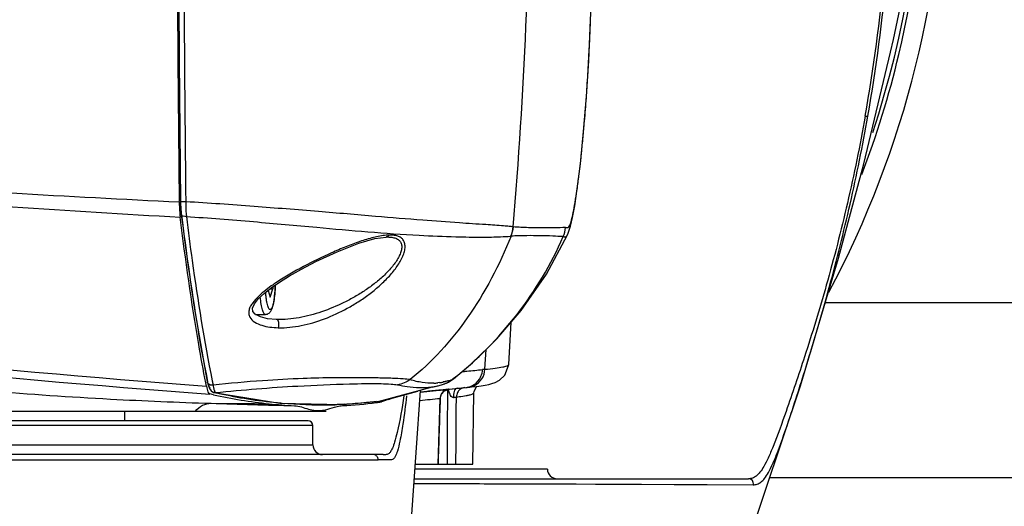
# Model space of a CAD drawing. Header units: millimetres. Extents: x 5828 to 6704, y 123 to 421.
# Tile 35 of 145: x 6422.29 to 6427.38, y 205.67 to 208.19. Entities that reach past the tile are written whole.
import ezdxf

# ---------------------------------------------------------------- set-up
doc = ezdxf.new("R2010")
doc.units = ezdxf.units.MM
doc.layers.add('外形图', color=7, linetype='Continuous')
doc.layers.add('尺寸标注', color=7, linetype='Continuous')
doc.styles.add('微软雅黑', font='msyh.ttc', dxfattribs={"height": 1.5})
doc.dimstyles.new('尺寸标注_1_20比例', dxfattribs={"dimtxt": 1.5, "dimasz": 1.25, "dimexe": 0.5, "dimexo": 0.4, "dimgap": 0.5, "dimtad": 1, "dimdec": 1, "dimlfac": 20, "dimdsep": 46, "dimtxsty": '微软雅黑', "dimcen": 0.09, "dimadec": 0, "dimazin": 0, "dimtp": 0.01, "dimtm": 0.01, "dimtfac": 1, "dimtdec": 1, "dimtofl": 0, "dimtmove": 0, "dimatfit": 3, "dimfxl": 1, "dimtolj": 1, "dimarcsym": 0})

# ---------------------------------------------------------------- blocks, each defined once
blk = doc.blocks.new('*D1114')
at = {"layer": 'Defpoints', "color": 0}
for p in [(6417.8017, 209.8115), (6417.8017, 208.5615), (6436.6014, 208.5615)]:
    blk.add_point(p, dxfattribs=at)
at = {"layer": '尺寸标注', "color": 0, "lineweight": -2}
for p, q in [((6436.6014, 211.0615), (6436.6014, 215.7247)), ((6418.2017, 209.8115), (6437.1014, 209.8115)), ((6418.2017, 208.5615), (6437.1014, 208.5615)), ((6436.6014, 207.3115), (6436.6014, 206.0615))]:
    blk.add_line(p, q, dxfattribs=at)
at = {"layer": '尺寸标注', "color": 0}
for points in [[(6436.3931, 211.0615), (6436.8098, 211.0615), (6436.6014, 209.8115)], [(6436.8098, 207.3115), (6436.3931, 207.3115), (6436.6014, 208.5615)]]:
    blk.add_solid(points, dxfattribs=at)
at = {"layer": '尺寸标注', "color": 0, "insert": (6435.3258, 214.1904), "char_height": 1.5, "attachment_point": 5, "rotation": 90, "style": '微软雅黑'}
blk.add_mtext('\\A1;25', dxfattribs=at)

msp = doc.modelspace()

# ---------------------------------------------------------------- linework, layer by layer
at = {"layer": '外形图', "color": 7, "linetype": 'Continuous'}
for p, q in [((6425.2374, 208.1861), (6425.2375, 208.1861)), ((6423.1104, 207.2418), (6423.1103, 207.2455)), ((6423.1168, 207.2456), (6423.1168, 207.2456)), ((6423.1193, 207.1946), (6423.121, 207.1792)), ((6424.8373, 207.1141), (6424.8381, 207.114)), ((6424.1811, 207.0619), (6424.1822, 207.062)), ((6424.8252, 207.0664), (6424.826, 207.0664)), ((6425.1174, 207.0739), (6425.1174, 207.0739)), ((6423.5938, 206.804), (6423.5938, 206.7932)), ((6423.5502, 206.7704), (6423.5861, 206.7987)), ((6423.57, 206.786), (6423.5808, 206.7499)), ((6423.5792, 206.7932), (6423.5938, 206.7932)), ((6423.5808, 206.7499), (6423.5938, 206.7932)), ((6426.4515, 206.7232), (6429.8267, 206.7232)), ((6423.5048, 206.6615), (6423.5562, 206.6615)), ((6423.6141, 206.6347), (6423.613, 206.6347)), ((6424.8139, 206.4026), (6424.827, 206.6218)), ((6424.691, 206.3775), (6424.6971, 206.4804)), ((6424.691, 206.3775), (6424.6975, 206.4804)), ((6423.2509, 206.2897), (6423.2476, 206.307)), ((6423.2556, 206.3139), (6423.2565, 206.3092)), ((6423.2557, 206.314), (6423.2565, 206.3092)), ((6423.2565, 206.3094), (6423.2594, 206.2966)), ((6423.2594, 206.2966), (6423.2661, 206.2779)), ((6423.2807, 206.3179), (6423.2817, 206.3133)), ((6423.2809, 206.3187), (6423.2818, 206.3139)), ((6424.4433, 206.2914), (6424.4489, 206.2928)), ((6424.4558, 206.3087), (6424.4476, 206.308)), ((6424.4481, 206.3078), (6424.4477, 206.3077)), ((6424.4558, 206.3087), (6424.4481, 206.3078)), ((6424.4488, 206.2928), (6424.4772, 206.301)), ((6424.4786, 206.3127), (6424.4752, 206.3121)), ((6424.4787, 206.3126), (6424.4754, 206.312)), ((6424.4772, 206.301), (6424.4804, 206.3021)), ((6424.4772, 206.301), (6424.4772, 206.301)), ((6424.4804, 206.3021), (6424.4804, 206.3021)), ((6424.5215, 206.3248), (6424.5219, 206.325)), ((6424.5279, 206.3285), (6424.5276, 206.3283)), ((6424.5279, 206.3284), (6424.5276, 206.3282)), ((6424.5279, 206.3285), (6424.5279, 206.3285)), ((6424.6481, 206.2894), (6424.6718, 206.2927)), ((6423.2871, 206.2459), (6423.2679, 206.2499)), ((6423.2871, 206.2456), (6423.2679, 206.2499)), ((6423.2875, 206.2581), (6423.2895, 206.2576)), ((6423.2895, 206.2576), (6423.2893, 206.2576)), ((6423.298, 206.2571), (6423.2895, 206.2576)), ((6423.2896, 206.2575), (6423.63, 206.2032)), ((6423.3162, 206.2533), (6423.298, 206.2571)), ((6423.3162, 206.253), (6423.298, 206.2571)), ((6424.4176, 206.2846), (6424.1566, 206.214)), ((6424.3565, 206.2599), (6424.3985, 206.2641)), ((6424.3899, 206.263), (6424.3593, 206.2599)), ((6424.3985, 206.2641), (6424.4195, 206.2662)), ((6424.4188, 206.2662), (6424.4505, 206.2694)), ((6424.4895, 206.2731), (6424.462, 206.2703)), ((6424.4816, 206.2659), (6424.5054, 206.2746)), ((6424.4884, 206.2731), (6424.5018, 206.2744)), ((6424.4891, 206.2731), (6424.5944, 206.2834)), ((6424.5001, 206.2741), (6424.4895, 206.2731)), ((6424.5072, 206.275), (6424.5513, 206.2792)), ((6424.5514, 206.2792), (6424.5481, 206.2789)), ((6424.5971, 206.2424), (6424.5975, 206.2425)), ((6424.5981, 206.2424), (6424.5986, 206.2425)), ((6424.6039, 206.2844), (6424.6044, 206.2845)), ((6424.6044, 206.2845), (6424.621, 206.2862)), ((6424.621, 206.2862), (6424.6481, 206.2894)), ((6424.628, 205.8865), (6424.6345, 206.2567)), ((6424.628, 206.2518), (6424.6283, 206.2521)), ((6424.6303, 206.2518), (6424.6307, 206.2521)), ((6424.6345, 206.2567), (6424.635, 206.2627)), ((6424.6345, 206.2566), (6424.6345, 206.2567)), ((6423.63, 206.2032), (6423.9541, 206.1956)), ((6423.939, 206.1953), (6423.9269, 206.1949)), ((6423.939, 206.1953), (6423.9269, 206.195)), ((6423.9632, 206.1964), (6423.939, 206.1953)), ((6423.9539, 206.1959), (6423.939, 206.1953)), ((6423.9541, 206.1956), (6424.1541, 206.2134)), ((6424.129, 206.2104), (6424.1171, 206.2088)), ((6424.129, 206.2102), (6424.1171, 206.2088)), ((6424.1566, 206.214), (6424.1486, 206.2129)), ((6424.1541, 206.2136), (6424.1486, 206.2127)), ((6424.1566, 206.214), (6424.1541, 206.2136)), ((6424.1566, 206.214), (6424.1542, 206.2134)), ((6424.1803, 206.2186), (6424.1566, 206.214)), ((6424.1917, 206.2217), (6424.1803, 206.2186)), ((6424.45, 205.8865), (6424.4603, 206.2264)), ((6424.4592, 206.2254), (6424.4603, 206.2264)), ((6417.5456, 206.1615), (6423.8704, 206.1615)), ((6422.8267, 206.1615), (6422.8267, 206.1115)), ((6423.9128, 206.1811), (6423.9271, 206.1855)), ((6423.7767, 206.1115), (6417.5767, 206.1115)), ((6423.8017, 206.0865), (6417.5517, 206.0865)), ((6423.8017, 205.9865), (6423.8017, 206.0865)), ((6417.5517, 205.9865), (6423.8017, 205.9865)), ((6424.1131, 205.9365), (6417.5016, 205.9365)), ((6424.1315, 205.9364), (6424.1156, 205.9364)), ((6424.1441, 205.9364), (6424.1315, 205.9364)), ((6424.1549, 205.9363), (6424.1531, 205.9363)), ((6424.1769, 205.9357), (6424.1768, 205.9357)), ((6420.203, 205.9098), (6423.9211, 205.9099)), ((6423.8641, 205.9099), (6424.1385, 205.9097)), ((6424.1879, 205.9094), (6424.1811, 205.9096)), ((6424.3316, 205.8865), (6424.628, 205.8865)), ((6425.0143, 205.8615), (6424.3298, 205.8615)), ((6424.3264, 205.8115), (6426.0542, 205.8115)), ((6424.855, 205.7858), (6426.0784, 205.7802)), ((6425.1625, 205.7849), (6425.8405, 205.7818)), ((6426.1636, 205.8177), (6429.8267, 205.8177)), ((6425.8405, 205.7818), (6426.0783, 205.7803))]:
    msp.add_line(p, q, dxfattribs=at)
for points in [[(6425.1174, 207.0739), (6425.121, 207.0822), (6425.1331, 207.118), (6425.1438, 207.1623), (6425.1553, 207.2235), (6425.1686, 207.3115), (6425.1847, 207.4407), (6425.2015, 207.6074), (6425.2161, 207.7892), (6425.2277, 207.9741), (6425.2375, 208.1861)], [(6425.7104, 204.5323), (6426.0434, 205.4587), (6426.3227, 206.2929), (6426.52, 206.9522), (6426.6498, 207.4411), (6426.7336, 207.7862), (6426.7882, 208.0173)], [(6423.1168, 207.2456), (6423.1172, 207.2292), (6423.1193, 207.1946)], [(6423.5861, 206.7987), (6423.6293, 206.8285), (6423.6807, 206.8605), (6423.7422, 206.8955), (6423.8174, 206.9347), (6423.9271, 206.9859), (6424.0383, 207.0295), (6424.1214, 207.0536), (6424.1811, 207.0619)], [(6424.5279, 206.3285), (6424.6265, 206.4112), (6424.7529, 206.535), (6424.8782, 206.6818), (6425.0089, 206.8703), (6425.1174, 207.0739)], [(6424.8251, 207.0664), (6424.8254, 207.0664), (6424.8258, 207.0665), (6424.8261, 207.0665)], [(6423.5302, 206.6484), (6423.5033, 206.6622), (6423.4903, 206.6774), (6423.4894, 206.6945), (6423.4998, 206.7169), (6423.5209, 206.743), (6423.5502, 206.7704)], [(6423.613, 206.6347), (6423.5671, 206.639), (6423.5302, 206.6484)], [(6424.6718, 206.2927), (6424.6923, 206.296), (6424.7104, 206.2997), (6424.7273, 206.304), (6424.7447, 206.3101), (6424.7661, 206.3215), (6424.7941, 206.348), (6424.8134, 206.3968), (6424.814, 206.4026)], [(6424.4176, 206.2846), (6424.434, 206.289), (6424.4467, 206.2922), (6424.4493, 206.2929)], [(6424.4804, 206.3021), (6424.5025, 206.3119), (6424.528, 206.3286)], [(6423.2661, 206.2779), (6423.275, 206.2655), (6423.2875, 206.2581)], [(6424.1917, 206.2217), (6424.2114, 206.2275), (6424.2678, 206.2436), (6424.344, 206.2646)], [(6424.2848, 205.2265), (6424.3137, 205.6264), (6424.3578, 206.2683)], [(6424.3572, 206.2596), (6424.4553, 206.2697), (6424.4619, 206.2703)], [(6424.4603, 206.2264), (6424.4652, 206.2466), (6424.4816, 206.2659)], [(6424.635, 206.2627), (6424.6476, 206.2882), (6424.6494, 206.2896)], [(6424.1148, 205.9364), (6424.115, 205.9364), (6424.1135, 205.9365)], [(6424.1531, 205.9363), (6424.1494, 205.9364), (6424.1441, 205.9364)], [(6424.1738, 205.9357), (6424.1646, 205.9362), (6424.1623, 205.9363), (6424.1592, 205.9364), (6424.1549, 205.9363)], [(6424.1768, 205.9357), (6424.1757, 205.9357), (6424.1738, 205.9357)], [(6424.8517, 205.7857), (6424.9843, 205.7855), (6425.1625, 205.7849)]]:
    msp.add_lwpolyline(points, dxfattribs=at)
for centre, radius, start, end in [((6421.9267, 209.1865), 5.0254, 341.6319, 18.3681), ((6581.5561, 209.1736), 158.4575, 179.995342, 180.69718), ((6583.4533, 209.1716), 160.3481, 179.992963, 180.688212), ((6583.415, 209.1715), 160.3094, 179.992948, 180.688277), ((6587.5243, 209.1945), 164.3916, 180.001101, 180.679728), ((6400.2316, 209.193), 24.6934, 355.17063, 359.99233), ((6400.3973, 209.1909), 24.8604, 357.68356, 359.98962), ((6421.9362, 209.1867), 5.1345, 332.0001, 359.9977), ((6418.2514, 209.1887), 8.5389, 349.86768, 359.98544), ((6418.1918, 209.1885), 8.611, 349.95434, 359.9863), ((6421.9356, 209.1857), 4.9912, 346.4623, 358.8613), ((6421.8983, 209.1866), 5.0724, 346.533, 358.8419), ((6406.4486, 208.9443), 18.804, 357.51776, 357.68925), ((6409.325, 208.8179), 15.9249, 357.13407, 357.52383), ((6412.648, 208.6521), 12.5977, 356.81639, 357.1315), ((6421.897, 209.1874), 5.0738, 339.1888, 346.5275), ((6414.911, 208.5244), 10.3311, 356.11567, 356.82681), ((6415.3546, 208.4948), 9.8866, 355.77357, 356.11243), ((6415.3789, 208.4931), 9.8622, 355.07707, 355.77332), ((6416.3568, 208.4079), 8.8806, 354.57457, 355.08318), ((6417.6786, 208.2807), 7.5527, 353.94747, 354.58665), ((6419.607, 208.0723), 5.6131, 352.8692, 353.9881), ((6420.4086, 207.9732), 4.8053, 352.708, 352.8548), ((6428.1765, 270.9009), 64.7986, 259.347477, 265.64051), ((6427.5547, 265.0142), 58.9205, 258.886661, 265.827757), ((6424.6863, 207.1271), 0.1516, 336.3664, 355.0793), ((6424.6871, 207.1269), 0.1515, 336.4916, 355.1192), ((6424.9573, 207.1242), 0.1512, 336.548, 355.1487), ((6424.2022, 206.8181), 0.2538, 91.5549, 94.8328), ((6423.3448, 207.8318), 1.9121, 308.2025, 336.3258), ((6424.2084, 205.931), 1.0756, 123.5876, 124.7092), ((6423.2707, 206.3122), 0.0145, 206.2531, 212.2677), ((6431.8054, 208.008), 8.6906, 191.24496, 191.36051), ((6424.4126, 206.6292), 0.3234, 272.3839, 276.2327), ((6424.4119, 206.6336), 0.3279, 277.7035, 281.167), ((6424.4294, 206.443), 0.1498, 288.5968, 290.5155), ((6424.4294, 206.4437), 0.1505, 289.833, 307.9138), ((6424.4295, 206.4428), 0.1496, 290.5161, 300.3485), ((6424.4176, 206.6072), 0.3008, 286.4903, 290.2056), ((6424.4294, 206.443), 0.1498, 300.3533, 307.9461), ((6423.3696, 207.8043), 1.8751, 307.9144, 308.1268), ((6423.8338, 208.728), 2.5419, 257.5801, 264.1493), ((6423.8588, 208.6888), 2.4955, 257.441, 264.4194), ((6427.6671, 174.3099), 32.1207, 95.72662, 95.85595), ((6424.3702, 206.6111), 0.3279, 277.8807, 282.8851), ((6424.593, 206.2344), 0.0494, 140.1264, 151.9365), ((6424.5928, 206.2346), 0.0491, 134.5246, 140.1184), ((6424.5923, 206.2351), 0.0483, 123.8733, 134.5356), ((6424.5211, 206.6418), 0.4067, 280.2998, 280.9072), ((6424.3791, 208.4496), 2.1768, 275.6694, 275.9273), ((6424.8777, 254.7457), 48.5704, 268.10902, 268.61759), ((6423.9766, 275.1415), 68.9433, 269.416884, 269.665947), ((6423.827, 208.6659), 2.4795, 264.1593, 267.202), ((6423.8515, 208.6225), 2.4288, 264.4388, 265.0465), ((6423.8519, 208.6279), 2.4342, 265.0486, 270.8497), ((6423.8537, 208.5152), 2.3215, 270.8451, 271.8056), ((6423.8242, 208.6743), 2.4878, 272.9952, 277.0618), ((6424.0434, 206.9429), 0.7377, 276.6662, 278.1947), ((6424.1077, 206.3922), 0.1882, 276.8482, 284.3327), ((6424.1085, 206.3884), 0.1844, 284.3676, 285.3004), ((6424.108, 206.3899), 0.186, 285.3202, 292.5816), ((6427.2156, 178.6592), 27.7037, 95.71026, 95.92616), ((6423.7767, 206.0865), 0.025, 0, 90), ((6423.8517, 205.9865), 0.05, 180, 270), ((6425.0643, 205.8615), 0.05, 180, 270)]:
    msp.add_arc(centre, radius, start, end, dxfattribs=at)
for points, knots in [([(6416.1992, 207.8706), (6416.7724, 207.7844), (6417.9211, 207.6272), (6419.6487, 207.4299), (6421.3803, 207.2735), (6422.5367, 207.1969), (6423.1152, 207.1649)], [0, 0, 0, 0, 0.250048, 0.500081, 0.750075, 1, 1, 1, 1]), ([(6423.1104, 207.2418), (6422.5326, 207.2695), (6421.0885, 207.3554), (6419.2152, 207.5245), (6417.4905, 207.7233), (6416.6297, 207.8364), (6416.1998, 207.8966)], [0, 0, 0, 0, 0.249924, 0.624927, 0.812462, 1, 1, 1, 1]), ([(6426.657, 207.6865), (6426.6303, 207.536), (6426.5704, 207.2429), (6426.4637, 206.8282), (6426.3543, 206.47), (6426.2603, 206.1924), (6426.1976, 206.0176), (6426.158, 205.9231), (6426.1359, 205.8783), (6426.1158, 205.8466), (6426.0961, 205.8256), (6426.0756, 205.8138), (6426.0613, 205.8115), (6426.0545, 205.8115)], [0, 0, 0, 0, 0.229833, 0.449478, 0.643449, 0.792838, 0.890065, 0.922455, 0.946878, 0.965085, 0.978759, 0.989766, 1, 1, 1, 1]), ([(6426.0783, 205.7803), (6426.0851, 205.7804), (6426.0993, 205.7825), (6426.1199, 205.7939), (6426.1396, 205.8148), (6426.1596, 205.8466), (6426.1814, 205.8918), (6426.2202, 205.9878), (6426.2808, 206.1664), (6426.3713, 206.4507), (6426.478, 206.8166), (6426.5841, 207.2377), (6426.644, 207.5344), (6426.6708, 207.6865)], [0, 0, 0, 0, 0.01007, 0.020869, 0.034298, 0.052221, 0.076379, 0.108568, 0.205775, 0.356055, 0.551178, 0.770942, 1, 1, 1, 1]), ([(6426.657, 207.6865), (6426.6589, 207.6865), (6426.6635, 207.6866), (6426.6682, 207.6863), (6426.671, 207.6865)], [0, 0, 0, 0, 0.396336, 1, 1, 1, 1]), ([(6425.1079, 207.1114), (6425.1102, 207.1116), (6425.1145, 207.1109), (6425.1232, 207.1111), (6425.131, 207.1236), (6425.138, 207.145), (6425.1467, 207.1807), (6425.1558, 207.2298), (6425.1657, 207.2923), (6425.1719, 207.3383), (6425.1751, 207.3633)], [0, 0, 0, 0, 0.024604, 0.049203, 0.088916, 0.170807, 0.304251, 0.489279, 0.722674, 1, 1, 1, 1]), ([(6423.1104, 207.2418), (6423.1104, 207.2373), (6423.1108, 207.2196), (6423.1117, 207.2019), (6423.1128, 207.1888)], [0, 0, 0, 0, 0.257573, 1, 1, 1, 1]), ([(6423.1169, 207.2454), (6423.1169, 207.2454), (6423.1168, 207.2455), (6423.1168, 207.2456), (6423.1168, 207.2456)], [0, 0, 0, 0, 0.592962, 1, 1, 1, 1]), ([(6423.1443, 207.2442), (6423.1409, 207.2442), (6423.1347, 207.2442), (6423.1265, 207.2443), (6423.1209, 207.2448), (6423.1178, 207.2449), (6423.1169, 207.2454)], [0, 0, 0, 0, 0.369535, 0.67716, 0.887702, 1, 1, 1, 1]), ([(6423.1172, 207.2458), (6423.1172, 207.2421), (6423.1175, 207.2276), (6423.1182, 207.2131), (6423.1191, 207.2023)], [0, 0, 0, 0, 0.257543, 1, 1, 1, 1]), ([(6424.8373, 207.1141), (6424.8306, 207.1153), (6424.814, 207.1172), (6424.767, 207.1213), (6424.6808, 207.1268), (6424.5415, 207.136), (6424.3511, 207.1495), (6424.1084, 207.1701), (6423.8179, 207.1948), (6423.4908, 207.2209), (6423.2621, 207.2372), (6423.1443, 207.2442)], [0, 0, 0, 0, 0.011989, 0.029584, 0.083359, 0.164562, 0.27624, 0.420403, 0.594888, 0.791459, 1, 1, 1, 1]), ([(6423.1443, 207.2442), (6423.1443, 207.2375), (6423.1445, 207.2121), (6423.1456, 207.1866), (6423.1471, 207.168)], [0, 0, 0, 0, 0.265824, 1, 1, 1, 1]), ([(6423.1128, 207.1888), (6423.1129, 207.1867), (6423.1136, 207.1787), (6423.1145, 207.1708), (6423.1152, 207.1649)], [0, 0, 0, 0, 0.259495, 1, 1, 1, 1]), ([(6423.2476, 206.307), (6423.2349, 206.3733), (6423.1836, 206.6581), (6423.1425, 206.9447), (6423.1152, 207.1649)], [0, 0, 0, 0, 0.233289, 1, 1, 1, 1]), ([(6423.1191, 207.2023), (6423.1193, 207.2006), (6423.1198, 207.1939), (6423.1205, 207.1872), (6423.1212, 207.1822)], [0, 0, 0, 0, 0.259388, 1, 1, 1, 1]), ([(6423.121, 207.1792), (6423.1306, 207.1018), (6423.1685, 206.8123), (6423.2148, 206.5239), (6423.2556, 206.3139)], [0, 0, 0, 0, 0.267185, 1, 1, 1, 1]), ([(6423.1215, 207.1792), (6423.1312, 207.1018), (6423.1692, 206.8124), (6423.2156, 206.5241), (6423.2564, 206.3142)], [0, 0, 0, 0, 0.267312, 1, 1, 1, 1]), ([(6423.1471, 207.168), (6423.1418, 207.1674), (6423.1325, 207.1678), (6423.1237, 207.1729), (6423.122, 207.1762)], [0, 0, 0, 0, 0.588261, 1, 1, 1, 1]), ([(6423.1471, 207.168), (6423.1565, 207.0921), (6423.1938, 206.8076), (6423.2398, 206.5242), (6423.2807, 206.3179)], [0, 0, 0, 0, 0.26681, 1, 1, 1, 1]), ([(6423.1472, 207.168), (6423.2631, 207.1606), (6423.4878, 207.1426), (6423.8889, 207.106), (6424.2371, 207.0747), (6424.5234, 207.0631), (6424.6636, 207.0606), (6424.7587, 207.0624), (6424.8075, 207.0648), (6424.8251, 207.0664)], [0, 0, 0, 0, 0.207171, 0.401961, 0.718305, 0.83042, 0.912864, 0.968447, 1, 1, 1, 1]), ([(6425.1079, 207.1114), (6425.0892, 207.1102), (6425.0491, 207.1094), (6424.9853, 207.1091), (6424.9141, 207.1099), (6424.8642, 207.1122), (6424.8381, 207.114)], [0, 0, 0, 0, 0.209044, 0.445323, 0.709034, 1, 1, 1, 1]), ([(6424.1808, 207.0711), (6424.1585, 207.0692), (6424.1122, 207.0602), (6424.0427, 207.0388), (6423.9707, 207.0117), (6423.8729, 206.97), (6423.7521, 206.9108), (6423.6584, 206.8569), (6423.6134, 206.827)], [0, 0, 0, 0, 0.108007, 0.226474, 0.350962, 0.478893, 0.739358, 1, 1, 1, 1]), ([(6424.1822, 207.062), (6424.1899, 207.0621), (6424.2045, 207.0617), (6424.225, 207.0579), (6424.2424, 207.0502), (6424.2552, 207.0376), (6424.2615, 207.0202), (6424.2611, 207.0002), (6424.2552, 206.9785), (6424.2405, 206.9469), (6424.2129, 206.9079), (6424.1717, 206.8641), (6424.1242, 206.8233), (6424.0728, 206.7861), (6424.0186, 206.7525), (6423.9444, 206.713), (6423.8489, 206.6731), (6423.7321, 206.6416), (6423.6528, 206.6338), (6423.6141, 206.6347)], [0, 0, 0, 0, 0.025681, 0.0488, 0.06935, 0.088229, 0.107489, 0.129226, 0.154288, 0.18243, 0.245237, 0.313108, 0.383268, 0.454297, 0.525438, 0.596245, 0.73562, 0.870676, 1, 1, 1, 1]), ([(6423.6224, 206.5926), (6423.6621, 206.5917), (6423.7439, 206.6005), (6423.8638, 206.6364), (6423.9614, 206.6817), (6424.037, 206.7265), (6424.0921, 206.7646), (6424.1442, 206.8069), (6424.1919, 206.853), (6424.233, 206.9022), (6424.2598, 206.9457), (6424.2735, 206.9806), (6424.2786, 207.0045), (6424.2781, 207.0264), (6424.2711, 207.0451), (6424.2575, 207.0589), (6424.2395, 207.0674), (6424.2183, 207.0716), (6424.2032, 207.0721), (6424.1953, 207.0719)], [0, 0, 0, 0, 0.126625, 0.259483, 0.397579, 0.468163, 0.539372, 0.610779, 0.681628, 0.750474, 0.814589, 0.843502, 0.86942, 0.892074, 0.912156, 0.9315, 0.952048, 0.974842, 1, 1, 1, 1]), ([(6424.1953, 207.0719), (6424.1939, 207.0692), (6424.1905, 207.0644), (6424.1849, 207.0621), (6424.1822, 207.062)], [0, 0, 0, 0, 0.534392, 1, 1, 1, 1]), ([(6424.8261, 207.0665), (6424.7666, 206.9179), (6424.6244, 206.645), (6424.4173, 206.4147), (6424.3043, 206.3241)], [0, 0, 0, 0, 0.524834, 1, 1, 1, 1]), ([(6425.096, 207.0641), (6425.0778, 207.0646), (6425.0387, 207.0672), (6424.9756, 207.0686), (6424.9038, 207.0693), (6424.853, 207.0678), (6424.8261, 207.0665)], [0, 0, 0, 0, 0.202363, 0.435433, 0.700171, 1, 1, 1, 1]), ([(6425.096, 207.0641), (6425.0976, 207.064), (6425.1008, 207.0635), (6425.1055, 207.0617), (6425.1119, 207.0635), (6425.1143, 207.0678), (6425.1156, 207.0703)], [0, 0, 0, 0, 0.211393, 0.417629, 0.632527, 1, 1, 1, 1]), ([(6423.5562, 206.6615), (6423.563, 206.6615), (6423.5756, 206.6663), (6423.5864, 206.6807), (6423.5926, 206.6964), (6423.5972, 206.7141), (6423.6009, 206.7349), (6423.6049, 206.768), (6423.6064, 206.7943), (6423.6069, 206.8126)], [0, 0, 0, 0, 0.119085, 0.216672, 0.308696, 0.414239, 0.537942, 0.679116, 1, 1, 1, 1]), ([(6423.6065, 206.8122), (6423.6061, 206.7971), (6423.6045, 206.7691), (6423.6006, 206.7361), (6423.5961, 206.7143), (6423.5927, 206.7022), (6423.5889, 206.6935), (6423.5852, 206.6877), (6423.5796, 206.6858), (6423.5749, 206.6898), (6423.5712, 206.6965), (6423.5676, 206.7066), (6423.5643, 206.7199), (6423.5613, 206.7362), (6423.5588, 206.755), (6423.5576, 206.7683), (6423.557, 206.7753)], [0, 0, 0, 0, 0.20082, 0.371283, 0.440083, 0.495789, 0.537633, 0.565989, 0.585073, 0.606828, 0.640286, 0.687627, 0.748612, 0.822169, 0.906611, 1, 1, 1, 1]), ([(6423.5586, 206.7878), (6423.5458, 206.7778), (6423.5214, 206.7573), (6423.4943, 206.7287), (6423.4781, 206.7037), (6423.4704, 206.6845), (6423.4686, 206.665), (6423.4762, 206.6409), (6423.5011, 206.6187), (6423.538, 206.6038), (6423.5793, 206.5951), (6423.6079, 206.5934), (6423.6224, 206.5926)], [0, 0, 0, 0, 0.144579, 0.282904, 0.34805, 0.40879, 0.464879, 0.518246, 0.627309, 0.745906, 0.87096, 1, 1, 1, 1]), ([(6423.5562, 206.6615), (6423.5529, 206.6615), (6423.548, 206.6672), (6423.544, 206.6757), (6423.5388, 206.6912), (6423.5337, 206.7163), (6423.5309, 206.7382), (6423.5297, 206.7506)], [0, 0, 0, 0, 0.104725, 0.192755, 0.30715, 0.610994, 1, 1, 1, 1]), ([(6423.6224, 206.5926), (6423.6244, 206.5968), (6423.6264, 206.6061), (6423.6262, 206.6204), (6423.6204, 206.6345), (6423.6141, 206.6347)], [0, 0, 0, 0, 0.301334, 0.591598, 1, 1, 1, 1]), ([(6418.0886, 206.4499), (6418.1712, 206.4457), (6418.3469, 206.4424), (6418.624, 206.4451), (6418.9273, 206.4503), (6419.3721, 206.4544), (6419.9622, 206.4431), (6420.689, 206.3956), (6421.4144, 206.3289), (6422.1028, 206.2657), (6422.719, 206.2229), (6423.1017, 206.2073), (6423.275, 206.2017)], [0, 0, 0, 0, 0.047787, 0.101386, 0.160037, 0.222929, 0.35824, 0.500723, 0.643385, 0.778876, 0.899901, 1, 1, 1, 1]), ([(6424.6912, 206.3775), (6424.709, 206.3793), (6424.7392, 206.3826), (6424.779, 206.3887), (6424.8003, 206.3936), (6424.8137, 206.3992), (6424.814, 206.4026)], [0, 0, 0, 0, 0.423395, 0.730344, 0.918561, 1, 1, 1, 1]), ([(6424.5716, 206.3657), (6424.5803, 206.3666), (6424.6161, 206.3701), (6424.6518, 206.3735), (6424.6788, 206.3762)], [0, 0, 0, 0, 0.244842, 1, 1, 1, 1]), ([(6424.6364, 206.2937), (6424.6518, 206.3012), (6424.6791, 206.3254), (6424.6902, 206.3601), (6424.6912, 206.3775)], [0, 0, 0, 0, 0.496339, 1, 1, 1, 1]), ([(6423.2736, 206.2957), (6423.2719, 206.296), (6423.2661, 206.2973), (6423.2607, 206.3009), (6423.2584, 206.3045)], [0, 0, 0, 0, 0.286915, 1, 1, 1, 1]), ([(6423.2605, 206.2978), (6423.2608, 206.2967), (6423.2621, 206.2928), (6423.2637, 206.289), (6423.2653, 206.2866)], [0, 0, 0, 0, 0.294219, 1, 1, 1, 1]), ([(6424.3043, 206.3241), (6424.2926, 206.3262), (6424.2623, 206.3285), (6424.207, 206.3311), (6424.1305, 206.333), (6424.0303, 206.3341), (6423.9013, 206.3338), (6423.7352, 206.3306), (6423.5257, 206.3186), (6423.3705, 206.3048), (6423.2851, 206.2961)], [0, 0, 0, 0, 0.034803, 0.088978, 0.162934, 0.259517, 0.38349, 0.542251, 0.747661, 1, 1, 1, 1]), ([(6423.2851, 206.2961), (6423.2854, 206.2942), (6423.2866, 206.2874), (6423.288, 206.2806), (6423.2892, 206.2757)], [0, 0, 0, 0, 0.279062, 1, 1, 1, 1]), ([(6423.298, 206.2571), (6423.4395, 206.2719), (6423.6703, 206.29), (6423.9561, 206.3024), (6424.1171, 206.3046), (6424.2, 206.3022), (6424.2283, 206.2994), (6424.2392, 206.2976)], [0, 0, 0, 0, 0.452634, 0.736079, 0.909819, 0.964686, 1, 1, 1, 1]), ([(6424.2392, 206.2976), (6424.2558, 206.2942), (6424.3137, 206.2839), (6424.3735, 206.2805), (6424.4151, 206.2863)], [0, 0, 0, 0, 0.286866, 1, 1, 1, 1]), ([(6424.426, 206.3061), (6424.4063, 206.3053), (6424.3649, 206.3076), (6424.3247, 206.3175), (6424.3043, 206.3241)], [0, 0, 0, 0, 0.478199, 1, 1, 1, 1]), ([(6424.503, 206.3187), (6424.497, 206.3169), (6424.4889, 206.3148), (6424.4808, 206.3131), (6424.4787, 206.3126)], [0, 0, 0, 0, 0.745193, 1, 1, 1, 1]), ([(6424.6241, 206.2924), (6424.6393, 206.2999), (6424.6574, 206.316), (6424.6682, 206.3361), (6424.6705, 206.3414)], [0, 0, 0, 0, 0.746019, 1, 1, 1, 1]), ([(6423.2509, 206.2897), (6423.2527, 206.2801), (6423.2557, 206.2673), (6423.2621, 206.254), (6423.266, 206.2503), (6423.2679, 206.2499)], [0, 0, 0, 0, 0.665053, 0.870463, 1, 1, 1, 1]), ([(6423.2653, 206.2866), (6423.2657, 206.286), (6423.267, 206.284), (6423.269, 206.2823), (6423.2706, 206.2819)], [0, 0, 0, 0, 0.313356, 1, 1, 1, 1]), ([(6423.2892, 206.2757), (6423.2896, 206.2741), (6423.291, 206.2691), (6423.2927, 206.2641), (6423.2945, 206.2609)], [0, 0, 0, 0, 0.310107, 1, 1, 1, 1]), ([(6423.2945, 206.2609), (6423.2947, 206.2604), (6423.2957, 206.259), (6423.2969, 206.2575), (6423.298, 206.2571)], [0, 0, 0, 0, 0.32069, 1, 1, 1, 1]), ([(6424.5289, 206.2315), (6424.5263, 206.2311), (6424.5189, 206.2327), (6424.5129, 206.2428), (6424.5095, 206.2502), (6424.508, 206.2541)], [0, 0, 0, 0, 0.242776, 0.62219, 1, 1, 1, 1]), ([(6424.5299, 206.2554), (6424.5296, 206.2535), (6424.5286, 206.2456), (6424.5285, 206.2376), (6424.5289, 206.2315)], [0, 0, 0, 0, 0.235338, 1, 1, 1, 1]), ([(6424.5354, 206.2722), (6424.5348, 206.2712), (6424.5321, 206.2659), (6424.5307, 206.26), (6424.5299, 206.2554)], [0, 0, 0, 0, 0.212979, 1, 1, 1, 1]), ([(6424.5439, 206.2788), (6424.5432, 206.2787), (6424.5395, 206.2778), (6424.5369, 206.2747), (6424.5354, 206.2722)], [0, 0, 0, 0, 0.216108, 1, 1, 1, 1]), ([(6424.5435, 206.2343), (6424.5483, 206.2349), (6424.5651, 206.237), (6424.5819, 206.2395), (6424.5939, 206.2416)], [0, 0, 0, 0, 0.286205, 1, 1, 1, 1]), ([(6424.5986, 206.2425), (6424.6012, 206.243), (6424.6099, 206.2448), (6424.6185, 206.2469), (6424.6242, 206.2491)], [0, 0, 0, 0, 0.303408, 1, 1, 1, 1]), ([(6424.6307, 206.2521), (6424.6313, 206.2524), (6424.6329, 206.2535), (6424.6345, 206.2553), (6424.6345, 206.2566)], [0, 0, 0, 0, 0.329054, 1, 1, 1, 1]), ([(6423.1938, 206.1615), (6423.2042, 206.1736), (6423.2288, 206.1939), (6423.2601, 206.2017), (6423.275, 206.2017)], [0, 0, 0, 0, 0.517686, 1, 1, 1, 1]), ([(6424.1171, 206.2088), (6424.1042, 206.2075), (6424.053, 206.2025), (6424.0017, 206.1982), (6423.9632, 206.1963)], [0, 0, 0, 0, 0.250949, 1, 1, 1, 1]), ([(6424.2714, 206.2404), (6424.2624, 206.1768), (6424.2497, 206.0962), (6424.2263, 206.0067), (6424.2146, 205.973), (6424.2044, 205.9526), (6424.1933, 205.9384), (6424.1825, 205.9358), (6424.1769, 205.9357)], [0, 0, 0, 0, 0.584301, 0.739731, 0.841572, 0.907184, 0.94829, 1, 1, 1, 1]), ([(6424.2861, 206.2406), (6424.2804, 206.1916), (6424.2704, 206.1129), (6424.2543, 206.0176), (6424.241, 205.9612), (6424.23, 205.9303), (6424.2195, 205.9133), (6424.2045, 205.9075), (6424.1944, 205.9092), (6424.1879, 205.9094)], [0, 0, 0, 0, 0.403253, 0.647657, 0.791318, 0.873926, 0.91875, 0.946969, 1, 1, 1, 1]), ([(6424.5289, 206.2315), (6424.5306, 206.2319), (6424.5354, 206.233), (6424.5403, 206.2345), (6424.5435, 206.2343)], [0, 0, 0, 0, 0.352256, 1, 1, 1, 1]), ([(6423.706, 206.1894), (6423.7182, 206.1888), (6423.7428, 206.1831), (6423.7781, 206.1716), (6423.8145, 206.1635), (6423.8392, 206.1641), (6423.8512, 206.1658)], [0, 0, 0, 0, 0.249399, 0.504663, 0.75457, 1, 1, 1, 1]), ([(6423.8512, 206.1658), (6423.8564, 206.1665), (6423.8772, 206.1704), (6423.8974, 206.1772), (6423.9128, 206.1816)], [0, 0, 0, 0, 0.246087, 1, 1, 1, 1]), ([(6424.1768, 205.9357), (6424.1684, 205.9355), (6424.1504, 205.9368), (6424.1325, 205.9365), (6424.1229, 205.9365)], [0, 0, 0, 0, 0.467562, 1, 1, 1, 1]), ([(6424.1384, 205.9097), (6424.1388, 205.9149), (6424.1361, 205.9258), (6424.1274, 205.9329), (6424.1226, 205.9347)], [0, 0, 0, 0, 0.499956, 1, 1, 1, 1]), ([(6424.1811, 205.9096), (6424.1784, 205.9096), (6424.1668, 205.9095), (6424.1551, 205.91), (6424.1463, 205.9097)], [0, 0, 0, 0, 0.235326, 1, 1, 1, 1]), ([(6424.3248, 205.7862), (6424.3732, 205.7862), (6424.5499, 205.7861), (6424.7267, 205.786), (6424.855, 205.7858)], [0, 0, 0, 0, 0.273932, 1, 1, 1, 1]), ([(6426.0784, 205.7803), (6426.0803, 205.7874), (6426.0768, 205.8041), (6426.0615, 205.8117), (6426.0542, 205.8115)], [0, 0, 0, 0, 0.500733, 1, 1, 1, 1])]:
    msp.add_open_spline(points, degree=3, knots=knots, dxfattribs=at)
for points in [[(6423.122, 207.1762), (6423.1214, 207.1771), (6423.1211, 207.1781), (6423.121, 207.1792)], [(6425.1156, 207.0703), (6425.1163, 207.0715), (6425.1169, 207.0727), (6425.1174, 207.0739)], [(6423.596, 206.8152), (6423.5833, 206.8064), (6423.5708, 206.7973), (6423.5586, 206.7878)], [(6424.6705, 206.3414), (6424.6752, 206.3523), (6424.6781, 206.3643), (6424.6788, 206.3762)], [(6424.691, 206.3775), (6424.687, 206.3773), (6424.683, 206.3764), (6424.6789, 206.3762)], [(6423.2577, 206.3058), (6423.2572, 206.3069), (6423.2568, 206.3081), (6423.2565, 206.3092)], [(6423.2851, 206.2961), (6423.2813, 206.2953), (6423.2774, 206.2951), (6423.2736, 206.2957)], [(6424.3043, 206.3241), (6424.2853, 206.3104), (6424.2624, 206.3011), (6424.2392, 206.2976)], [(6424.5276, 206.3282), (6424.5259, 206.3269), (6424.5239, 206.3257), (6424.5219, 206.325)], [(6424.5916, 206.2832), (6424.6028, 206.2843), (6424.614, 206.2875), (6424.6241, 206.2924)], [(6424.6044, 206.2845), (6424.6154, 206.2856), (6424.6264, 206.2888), (6424.6364, 206.2937)], [(6424.4505, 206.2694), (6424.4631, 206.2706), (6424.4758, 206.2719), (6424.4884, 206.2731)], [(6424.4647, 206.2483), (6424.4612, 206.2413), (6424.4592, 206.2333), (6424.4592, 206.2254)], [(6424.48, 206.2661), (6424.4736, 206.2616), (6424.4682, 206.2553), (6424.4647, 206.2483)], [(6424.502, 206.2743), (6424.4942, 206.2735), (6424.4864, 206.2706), (6424.48, 206.2661)], [(6424.4971, 206.273), (6424.4965, 206.1442), (6424.4958, 206.0153), (6424.4951, 205.8865)], [(6424.508, 206.2541), (6424.5055, 206.2606), (6424.5036, 206.2675), (6424.502, 206.2743)], [(6424.5494, 206.2576), (6424.5457, 206.2506), (6424.5436, 206.2423), (6424.5435, 206.2343)], [(6424.5513, 206.2792), (6424.5633, 206.2804), (6424.5753, 206.2815), (6424.5873, 206.2827)], [(6424.5864, 206.2831), (6424.5789, 206.2822), (6424.5715, 206.2794), (6424.5653, 206.2753)], [(6424.6242, 206.2491), (6424.6263, 206.2498), (6424.6284, 206.2507), (6424.6303, 206.2518)], [(6423.9271, 206.1855), (6423.936, 206.1877), (6423.9451, 206.1894), (6423.9542, 206.1898)], [(6424.4594, 206.2254), (6424.4557, 206.1124), (6424.4522, 205.9995), (6424.4487, 205.8865)], [(6424.5411, 205.8865), (6424.5419, 206.0024), (6424.5427, 206.1184), (6424.5433, 206.2343)], [(6424.1226, 205.9347), (6424.1193, 205.936), (6424.1156, 205.9366), (6424.1121, 205.9364)], [(6424.1422, 205.9097), (6424.141, 205.9098), (6424.1396, 205.9101), (6424.1384, 205.9097)], [(6424.1463, 205.9097), (6424.1449, 205.9097), (6424.1436, 205.9096), (6424.1422, 205.9097)]]:
    msp.add_open_spline(points, degree=3, dxfattribs=at)

# ---------------------------------------------------------------- dimensions: what is measured, and where the dimension line sits
at = {"layer": '尺寸标注'}
dim = msp.add_linear_dim(base=(6436.6014, 208.5615), p1=(6417.8017, 209.8115), p2=(6417.8017, 208.5615), angle=90, dimstyle='尺寸标注_1_20比例', dxfattribs=at)
dim.commit()
dim.dimension.update_dxf_attribs({"geometry": '*D1114', "text_midpoint": (6436.6014, 214.1904), "dimtype": 160})

doc.saveas('drawing.dxf')
